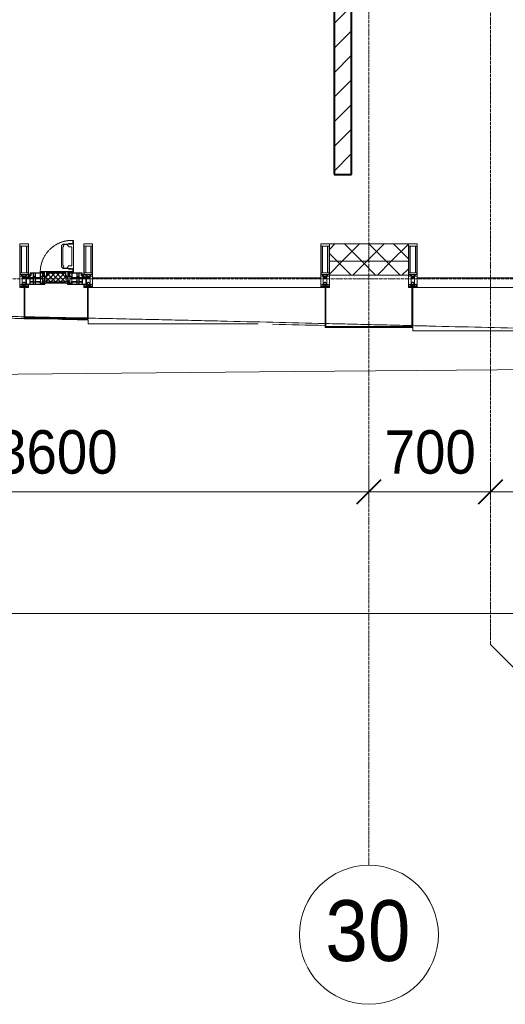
# Model space of a CAD drawing. Header units: millimetres. Extents: x 106966 to 201968, y 7718 to 228773.
# Tile 3 of 44: x 116740 to 119535, y 11226 to 16890. Entities that reach past the tile are written whole.
import ezdxf

# ---------------------------------------------------------------- set-up
doc = ezdxf.new("R2010")
doc.units = ezdxf.units.MM
for name, pattern in [('-D1-02х01', [3, 2, -1]), ('ADSK_Линия сетки', [25, 20, -2.5, 0, -2.5]), ('Линия сетки', [25, 20, -2.5, 0, -2.5])]:
    doc.linetypes.add(name, pattern=pattern)
for name, color, linetype, lineweight in [('Импосты витража', 7, 'Continuous', 18), ('Колонны', 7, 'Continuous', 18), ('Окна', 7, 'Continuous', 18), ('Оси', 7, 'Continuous', 9), ('Панели витража', 7, 'Continuous', 18), ('Размеры', 7, 'Continuous', 9), ('Размеры-100', 7, 'Continuous', 9), ('Стены разрез', 7, 'Continuous', 40), ('Стены штриховка', 7, 'Continuous', 40), ('Форма', 7, 'Continuous', 18), ('Формообразующий элемент-перекрытие', 7, 'Continuous', 18), ('Элементы узлов', 7, 'Continuous', 18)]:
    doc.layers.add(name, color=color, linetype=linetype, lineweight=lineweight)
doc.styles.add('Arial', font='arial.ttf', dxfattribs={"width": 0.9, "height": 250})
doc.styles.add('Arial_1', font='arial.ttf', dxfattribs={"width": 0.9, "height": 350})
doc.dimstyles.new('Основной_2_5_мм', dxfattribs={"dimscale": 304.8, "dimtxt": 255.06485, "dimasz": 0.463911, "dimexe": 0.492126, "dimexo": 0.492126, "dimgap": 0.098425, "dimtad": 1, "dimdec": 0, "dimdsep": 46, "dimtxsty": 'Arial', "dimblk1": 'OBLIQUE', "dimblk2": 'OBLIQUE', "dimsah": 1, "dimcen": 0.09, "dimdle": 0.492126, "dimazin": 2, "dimtfac": 1, "dimtdec": 4, "dimtix": 1, "dimtmove": 0, "dimatfit": 3, "dimfxl": 1, "dimtvp": 1, "dimtolj": 1, "dimtzin": 0, "dimlwd": 20, "dimlwe": 20, "dimarcsym": 2})
pattern_1 = [(45, (0, 0), (-70.71068, 70.71068), []), (135, (0, 0), (-70.71068, -70.71068), [])]

# ---------------------------------------------------------------- blocks, each defined once
blk = doc.blocks.new('135_SLK_K4_AR_rvt-1-МКСС_К4_L24_81_300_')
at = {"layer": 'Стены разрез', "lineweight": 9, "true_color": 0xaaaaaa}
h = blk.add_hatch(dxfattribs=at)
h.set_pattern_fill('FP_3', color=253, style=0, pattern_type=2)
h.set_pattern_definition([(45, (0, 0), (-70.71068, 70.71068), [])])
h.paths.add_polyline_path([(118550, 16000), (118650, 16000), (118650, 19750), (118550, 19750), (118550, 16976.7)])
at = {"layer": 'Стены разрез', "color": 253, "true_color": 0xaaaaaa}
for p, q in [((118650, 16000), (118650, 19750)), ((118550, 19050), (118550, 16000)), ((118550, 16000), (118650, 16000))]:
    blk.add_line(p, q, dxfattribs=at)
blk = doc.blocks.new('System Panel - A_PAN_Glass-7508020-МКСС_К4_L24_81_300_')
at = {"layer": 'Панели витража', "color": 253, "lineweight": 5, "true_color": 0xaaaaaa}
for p, q in [((656.25, 55), (-656.25, 55)), ((-656.25, 55), (-656.25, 0)), ((-656.25, 0), (656.25, 0)), ((656.25, 0), (656.25, 55))]:
    blk.add_line(p, q, dxfattribs=at)
blk = doc.blocks.new('Rectangular Mullion - 50Wx250H-2623690-МКСС_К4_L24_81_300_')
at = {"layer": 'Элементы узлов', "color": 253, "lineweight": 5, "true_color": 0xaaaaaa}
for p, q in [((-25, 65.2), (-25, 250)), ((-25, 250), (0, 250)), ((-23, 237.3), (0, 237.3)), ((-23, 237.3), (-23, 73.6)), ((-14.9, 84), (-14.9, 237.3)), ((25, 250), (0, 250)), ((23, 237.3), (0, 237.3)), ((14.9, 84), (14.9, 237.3)), ((23, 237.3), (23, 73.6)), ((25, 65.2), (25, 250)), ((-14, 65.2), (-25, 65.2)), ((0, 84), (-23, 84)), ((-0.5, 73.6), (-23, 73.6)), ((-14, 71.3), (-14, 65.2)), ((-10, 71.3), (-14, 71.3)), ((-10, 53), (-10, 71.3)), ((-7, 65.2), (-5.9, 67.3)), ((-7, 65.2), (-7, 54.7)), ((-4.1, 67.3), (-5.9, 67.3)), ((-4.1, 67.3), (-2.9, 65.1)), ((-2.9, 65.1), (-2.9, 54.6)), ((0, 84), (23, 84)), ((0.5, 73.6), (23, 73.6)), ((4.1, 67.3), (2.9, 65.1)), ((2.9, 65.1), (2.9, 54.6)), ((4.1, 67.3), (5.9, 67.3)), ((7, 65.2), (5.9, 67.3)), ((7, 65.2), (7, 54.7)), ((10, 71.3), (14, 71.3)), ((10, 53), (10, 71.3)), ((14, 71.3), (14, 65.2)), ((14, 65.2), (25, 65.2)), ((-23.8, 14.6), (-25, 14.2)), ((-25, 0), (-25, 14.2)), ((-22.3, 17), (-23.8, 17)), ((-23.8, 17), (-23.8, 14.6)), ((-22.5, 10.6), (-23.8, 14.6)), ((-22.5, 10.6), (-23.7, 9.9)), ((-23.7, 1.3), (-23.7, 9.9)), ((-23.7, 1.3), (-11.8, 1.3)), ((-23.2, 10.2), (-22.5, 8)), ((-22.5, 8), (-22.5, 4.5)), ((-21.3, 4.5), (-22.5, 4.5)), ((-22.3, 17), (-22.3, 16)), ((-22.3, 16), (-21.3, 16)), ((-19, 17.6), (-21.3, 16)), ((-21.3, 4.5), (-21.3, 6.5)), ((-21.3, 6.5), (-14.2, 6.5)), ((-18.4, 16.6), (-19, 17.6)), ((-7.4, 16.6), (-18.4, 16.6)), ((-14.2, 6.5), (-14.2, 4.5)), ((-13.2, 4.5), (-14.2, 4.5)), ((-13.2, 4.5), (-12.2, 7.2)), ((-12.7, 7.6), (-11.3, 11.4)), ((-12.7, 7.6), (-11.8, 6.9)), ((-12.2, 9), (-12.2, 14.8)), ((-12.2, 14.8), (0, 14.8)), ((-11.8, 1.3), (-11.8, 6.9)), ((-10.5, 11.2), (-11.3, 11.4)), ((-10.5, 1.5), (-10.5, 11.2)), ((-4.8, 1.5), (-10.5, 1.5)), ((-8.7, 53), (-10, 53)), ((-10, 53), (-10, 17)), ((-10, 17), (-7.5, 17)), ((-8.7, 53), (-7, 54.7)), ((-8.5, 23), (-1.5, 30)), ((-8.5, 18.5), (-8.5, 23)), ((-7.5, 18.5), (-8.5, 18.5)), ((-7.5, 17), (-7.5, 18.5)), ((-7.4, 18), (-7.4, 16.6)), ((-2.6, 18), (-7.4, 18)), ((0, 8), (-4.8, 8)), ((-4.8, 1.5), (-4.8, 8)), ((-1.3, 53), (-2.9, 54.6)), ((-2.6, 18), (-2.6, 16.8)), ((-2.6, 16.8), (0, 16.8)), ((-1.5, 30), (0, 30)), ((0, 53), (-1.3, 53)), ((0, 53), (1.3, 53)), ((1.5, 30), (0, 30)), ((2.6, 16.8), (0, 16.8)), ((0, 14.8), (0, 16.8)), ((0, 14.8), (0, 16.8)), ((12.2, 14.8), (0, 14.8)), ((0, 0), (0, 8)), ((0, 8), (4.8, 8)), ((0, 0), (0, 8)), ((1.3, 53), (2.9, 54.6)), ((8.5, 23), (1.5, 30)), ((2.6, 18), (2.6, 16.8)), ((2.6, 18), (7.4, 18)), ((4.8, 1.5), (4.8, 8)), ((4.8, 1.5), (10.5, 1.5)), ((8.7, 53), (7, 54.7)), ((7.4, 18), (7.4, 16.6)), ((7.4, 16.6), (18.4, 16.6)), ((7.5, 18.5), (8.5, 18.5)), ((7.5, 17), (7.5, 18.5)), ((10, 17), (7.5, 17)), ((8.5, 18.5), (8.5, 23)), ((8.7, 53), (10, 53)), ((10, 53), (10, 17)), ((10.5, 11.2), (11.3, 11.4)), ((10.5, 1.5), (10.5, 11.2)), ((12.7, 7.6), (11.3, 11.4)), ((12.7, 7.6), (11.8, 6.9)), ((11.8, 1.3), (11.8, 6.9)), ((23.7, 1.3), (11.8, 1.3)), ((12.2, 9), (12.2, 14.8)), ((13.2, 4.5), (12.2, 7.2)), ((13.2, 4.5), (14.2, 4.5)), ((21.3, 6.5), (14.2, 6.5)), ((14.2, 6.5), (14.2, 4.5)), ((18.4, 16.6), (19, 17.6)), ((19, 17.6), (21.3, 16)), ((22.3, 16), (21.3, 16)), ((21.3, 4.5), (21.3, 6.5)), ((21.3, 4.5), (22.5, 4.5)), ((22.3, 17), (22.3, 16)), ((22.3, 17), (23.8, 17)), ((22.5, 10.6), (23.8, 14.6)), ((22.5, 10.6), (23.7, 9.9)), ((23.2, 10.2), (22.5, 8)), ((22.5, 8), (22.5, 4.5)), ((23.7, 1.3), (23.7, 9.9)), ((23.8, 17), (23.8, 14.6)), ((23.8, 14.6), (25, 14.2)), ((25, 0), (25, 14.2)), ((-25, 0), (0, 0)), ((25, 0), (0, 0))]:
    blk.add_line(p, q, dxfattribs=at)
for centre, start, end in [((-0.5, 73.1), 360, 90), ((0.5, 73.1), 90, 180)]:
    blk.add_arc(centre, 0.5, start, end, dxfattribs=at)
blk = doc.blocks.new('Rectangular Mullion - R_StandardFrame_50Wx250H-V23-МКСС_К4_L24_81_300_')
at = {"layer": 'Импосты витража', "color": 253, "lineweight": 5, "true_color": 0xaaaaaa}
for p, q in [((-25, -250), (-25, 0)), ((-25, 0), (0, 0)), ((5, 0), (25, 0)), ((25, 0), (25, -250)), ((25, -250), (-25, -250))]:
    blk.add_line(p, q, dxfattribs=at)
blk = doc.blocks.new('Rectangular Mullion - R_StandardFrame_50Wx250H-7505731-МКСС_К4_L24_81_300_')
at = {"layer": 'Импосты витража', "color": 253, "lineweight": 5, "true_color": 0xaaaaaa}
for p, q in [((-25, -250), (-25, 0)), ((-25, 0), (-5, 0)), ((0, 0), (25, 0)), ((25, 0), (25, -250)), ((25, -250), (-25, -250))]:
    blk.add_line(p, q, dxfattribs=at)
blk = doc.blocks.new('A_PAN_Створка - 383мм-V30-МКСС_К4_L24_81_300_')
at = {"layer": 'Панели витража', "lineweight": 5}
h = blk.add_hatch(dxfattribs=at)
h.set_pattern_fill('FP_9', color=256, style=0, pattern_type=2)
h.set_pattern_definition([(45, (-116950, -15350), (-14.1421356, 14.1421356), []), (135, (-116950, -15350), (-14.1421356, -14.1421356), [])])
h.paths.add_polyline_path([(-54.5, 31.8), (54.5, 31.8), (54.9, 34.1), (57.2, 36.4), (57.2, 60.8), (54.6, 63.4), (53.6, 82.7), (-54.6, 81.8), (-54.6, 63.4), (-57.2, 60.8), (-57.2, 36.4), (-54.9, 34.1)])
at = {"layer": 'Окна', "lineweight": 5}
for p, q in [((39.7, 249), (31.1, 240.4)), ((31.1, 117.6), (31.1, 240.4)), ((41.4, 234.2), (39.1, 233.8)), ((39.1, 179), (39.1, 233.8)), ((70.1, 249), (39.7, 249)), ((41.4, 234.2), (43.5, 236.3)), ((45, 244.7), (42.3, 239.8)), ((42.3, 239.8), (43.5, 236.3)), ((45.9, 246.8), (45, 244.7)), ((63.3, 246.8), (45.9, 246.8)), ((64.1, 245), (63.3, 246.8)), ((64.1, 245), (66.7, 241)), ((66.7, 241), (68.6, 239.7)), ((68.6, 239.7), (68.6, 236.4)), ((68.6, 236.4), (71.1, 233.9)), ((70.1, 252.9), (70.1, 249)), ((95.1, 252.9), (70.1, 252.9)), ((71.1, 233.9), (89.5, 233.9)), ((74.1, 248.4), (74.1, 252.9)), ((89.1, 248.4), (74.1, 248.4)), ((89.1, 252.9), (89.1, 248.4)), ((89.5, 233.9), (90.6, 232.8)), ((90.6, 125.2), (90.6, 232.8)), ((93.1, 248.4), (93.1, 252.9)), ((97.9, 248.4), (93.1, 248.4)), ((95.1, 270.5), (95.1, 252.9)), ((99.6, 270.5), (95.1, 270.5)), ((97.9, 262.4), (95.1, 262.4)), ((97.9, 262.4), (97.9, 248.4)), ((99.6, 270.5), (99.6, 87.5)), ((39.1, 179), (39.1, 124.2)), ((39.7, 109), (31.1, 117.6)), ((41.4, 123.8), (39.1, 124.2)), ((41.4, 123.8), (43.5, 121.7)), ((42.3, 118.2), (43.5, 121.7)), ((45, 113.3), (42.3, 118.2)), ((45.9, 111.2), (45, 113.3)), ((64.1, 113), (66.7, 117)), ((66.7, 117), (68.6, 118.3)), ((68.6, 121.6), (71.1, 124.1)), ((68.6, 118.3), (68.6, 121.6)), ((71.1, 124.1), (89.5, 124.1)), ((89.5, 124.1), (90.6, 125.2)), ((-171, 57), (-156, 57)), ((-171, 17), (-171, 57)), ((-153, 73.5), (-150, 73.5)), ((-153, 60), (-153, 73.5)), ((-150, 84), (-78, 84)), ((-150, 73.5), (-150, 84)), ((-91.5, 92), (91.5, 92)), ((-91.5, 87.5), (-91.5, 92)), ((-73.9, 87.5), (-91.5, 87.5)), ((-78, 84), (-78, 23.5)), ((-73.9, 62.5), (-73.9, 87.5)), ((-70, 62.5), (-73.9, 62.5)), ((-70, 32.1), (-70, 62.5)), ((70.1, 109), (39.7, 109)), ((63.3, 111.2), (45.9, 111.2)), ((64.1, 113), (63.3, 111.2)), ((70, 62.5), (70, 32.1)), ((73.9, 62.5), (70, 62.5)), ((70.1, 105.1), (70.1, 109)), ((95.1, 105.1), (70.1, 105.1)), ((73.9, 87.5), (73.9, 62.5)), ((91.5, 87.5), (73.9, 87.5)), ((74.1, 109.6), (74.1, 105.1)), ((89.1, 109.6), (74.1, 109.6)), ((78, 84), (150, 84)), ((78, 23.5), (78, 84)), ((89.1, 105.1), (89.1, 109.6)), ((91.5, 92), (91.5, 87.5)), ((93.1, 109.6), (93.1, 105.1)), ((97.9, 109.6), (93.1, 109.6)), ((95.1, 87.5), (95.1, 105.1)), ((97.9, 95.6), (95.1, 95.6)), ((99.6, 87.5), (95.1, 87.5)), ((97.9, 95.6), (97.9, 109.6)), ((150, 84), (150, 73.5)), ((150, 73.5), (153, 73.5)), ((153, 73.5), (153, 60)), ((156, 57), (171, 57)), ((171, 57), (171, 17)), ((-67.9, 17), (-171, 17)), ((-78, 23.5), (-67.9, 23.5)), ((-61.4, 23.5), (-70, 32.1)), ((-67.9, 23.5), (-64.6, 26.8)), ((-67.9, 17), (-67.9, 23.5)), ((-61.4, 23.5), (-67.9, 17)), ((-64.6, 26.8), (-61.4, 23.5)), ((61.4, 23.5), (-61.4, 23.5)), ((70, 32.1), (61.4, 23.5)), ((61.4, 23.5), (64.6, 26.8)), ((67.9, 17), (61.4, 23.5)), ((64.6, 26.8), (67.9, 23.5)), ((67.9, 23.5), (67.9, 17)), ((67.9, 23.5), (78, 23.5)), ((171, 17), (67.9, 17))]:
    blk.add_line(p, q, dxfattribs=at)
at = {"layer": 'Окна', "color": 253, "lineweight": 5, "true_color": 0xaaaaaa}
for p, q in [((-152, 20), (-152, 73.5)), ((-150.5, 69.5), (-150.5, 73.5)), ((-145, 69.5), (-150.5, 69.5)), ((-150.5, 33.6), (-150.5, 68)), ((-150.5, 68), (-143.5, 68)), ((-148.5, 82.5), (-132.4, 82.5)), ((-148.5, 81), (-148.5, 82.5)), ((-143.5, 81), (-148.5, 81)), ((-145, 69.5), (-145, 79.5)), ((-143.5, 68), (-143.5, 81)), ((-132.4, 56.6), (-132.4, 82.5)), ((-131, 82.5), (-120.8, 82.5)), ((-131, 82.5), (-131, 64.6)), ((-131, 64.6), (-120.8, 64.6)), ((-131, 56.5), (-131, 62.6)), ((-120.8, 62.6), (-131, 62.6)), ((-120.8, 82.5), (-120.8, 64.6)), ((-120.8, 56.5), (-120.8, 62.6)), ((-119.3, 82.5), (-92.5, 82.5)), ((-119.3, 56.6), (-119.3, 82.5)), ((-92.5, 56.6), (-92.5, 82.5)), ((-90.8, 82.5), (-79.5, 82.5)), ((-90.8, 64.6), (-90.8, 82.5)), ((-80.1, 64.6), (-90.8, 64.6)), ((-90.8, 62.7), (-90.8, 56.6)), ((-80.4, 62.7), (-90.8, 62.7)), ((-85, 84), (-85, 87.5)), ((-85, 87.5), (-78, 87.5)), ((-78, 84), (-85, 84)), ((-80.4, 61.1), (-80.4, 62.7)), ((-78, 61.1), (-80.4, 61.1)), ((-80.1, 66.1), (-80.1, 64.6)), ((-78, 66.1), (-80.1, 66.1)), ((-79.5, 82.5), (-79.5, 80.6)), ((-79.5, 80.6), (-78, 80.6)), ((-78, 87.5), (-78, 84)), ((-78, 66.1), (-78, 61.1)), ((78, 87.5), (78, 84)), ((85, 87.5), (78, 87.5)), ((78, 84), (85, 84)), ((79.5, 80.6), (78, 80.6)), ((78, 66.1), (78, 61.1)), ((78, 66.1), (80.1, 66.1)), ((78, 61.1), (80.4, 61.1)), ((90.8, 82.5), (79.5, 82.5)), ((79.5, 82.5), (79.5, 80.6)), ((80.1, 66.1), (80.1, 64.6)), ((80.1, 64.6), (90.8, 64.6)), ((80.4, 62.7), (90.8, 62.7)), ((80.4, 61.1), (80.4, 62.7)), ((85, 84), (85, 87.5)), ((90.8, 64.6), (90.8, 82.5)), ((90.8, 62.7), (90.8, 56.6)), ((119.3, 82.5), (92.5, 82.5)), ((92.5, 56.6), (92.5, 82.5)), ((119.3, 56.6), (119.3, 82.5)), ((120.8, 82.5), (120.8, 64.6)), ((131, 82.5), (120.8, 82.5)), ((131, 64.6), (120.8, 64.6)), ((120.8, 56.5), (120.8, 62.6)), ((120.8, 62.6), (131, 62.6)), ((131, 82.5), (131, 64.6)), ((131, 56.5), (131, 62.6)), ((132.4, 56.6), (132.4, 82.5)), ((148.5, 82.5), (132.4, 82.5)), ((143.5, 81), (148.5, 81)), ((143.5, 68), (143.5, 81)), ((150.5, 68), (143.5, 68)), ((145, 69.5), (145, 79.5)), ((145, 69.5), (150.5, 69.5)), ((148.5, 81), (148.5, 82.5)), ((150.5, 69.5), (150.5, 73.5)), ((150.5, 33.6), (150.5, 68)), ((152, 20), (152, 73.5)), ((-171, 55.5), (-152, 55.5)), ((-171, 18.5), (-153.5, 18.5)), ((-153.5, 18.5), (-152, 20)), ((-150.5, 56.6), (-132.4, 56.6)), ((-136.4, 52.4), (-150.5, 52.4)), ((-136.3, 33.6), (-150.5, 33.6)), ((-150.5, 29.4), (-132.4, 29.4)), ((-150.5, 17), (-150.5, 29.4)), ((-132.4, 18.6), (-150.5, 18.6)), ((-137.2, 54.8), (-135.8, 50.8)), ((-132.5, 54.8), (-137.2, 54.8)), ((-137.2, 31), (-135.8, 35)), ((-132.5, 31), (-137.2, 31)), ((-132.1, 49), (-135.8, 50.8)), ((-132.1, 36.8), (-135.8, 35)), ((-132.5, 53.8), (-133.4, 52)), ((-133.4, 52), (-130.1, 50.4)), ((-133.4, 33.7), (-130.1, 35.3)), ((-132.5, 31.9), (-133.4, 33.7)), ((-132.5, 53.8), (-132.5, 54.8)), ((-132.5, 31.9), (-132.5, 31)), ((-132.4, 29.4), (-132.4, 18.6)), ((-132.1, 49), (-132.1, 36.8)), ((-131, 56.5), (-120.8, 56.5)), ((-131, 55.1), (-131, 52.7)), ((-120.8, 55.1), (-131, 55.1)), ((-129.4, 51.1), (-131, 52.7)), ((-129.4, 34.6), (-131, 33)), ((-131, 30.9), (-131, 33)), ((-120.8, 30.9), (-131, 30.9)), ((-131, 29.5), (-120.8, 29.5)), ((-131, 18.2), (-131, 29.5)), ((-120.8, 18.2), (-131, 18.2)), ((-130.1, 50.4), (-129.4, 51.1)), ((-130.1, 35.3), (-130.1, 50.4)), ((-130.1, 35.3), (-129.4, 34.6)), ((-122.4, 51.1), (-120.8, 52.7)), ((-121.7, 50.4), (-122.4, 51.1)), ((-121.7, 35.3), (-122.4, 34.6)), ((-122.4, 34.6), (-120.8, 33)), ((-118.4, 52), (-121.7, 50.4)), ((-121.7, 35.3), (-121.7, 50.4)), ((-118.4, 33.7), (-121.7, 35.3)), ((-120.8, 55.1), (-120.8, 52.7)), ((-120.8, 30.9), (-120.8, 33)), ((-120.8, 18.2), (-120.8, 29.5)), ((-119.7, 49), (-115.9, 50.8)), ((-119.7, 49), (-119.7, 36.8)), ((-119.7, 36.8), (-115.9, 35)), ((-92.5, 56.6), (-119.3, 56.6)), ((-119.3, 54.8), (-114.6, 54.8)), ((-119.3, 53.8), (-119.3, 54.8)), ((-119.3, 53.8), (-118.4, 52)), ((-119.3, 31.9), (-118.4, 33.7)), ((-119.3, 31.9), (-119.3, 31)), ((-119.3, 31), (-114.6, 31)), ((-92.5, 29.4), (-119.3, 29.4)), ((-119.3, 29.4), (-119.3, 18.6)), ((-119.3, 18.6), (-92.5, 18.6)), ((-114.6, 54.8), (-115.9, 50.8)), ((-114.6, 31), (-115.9, 35)), ((-94.1, 33.5), (-115.4, 33.5)), ((-94.1, 52.5), (-115.3, 52.5)), ((-89.9, 50.9), (-94.1, 52.5)), ((-89.9, 35.1), (-94.1, 33.5)), ((-92.5, 18.6), (-92.5, 29.4)), ((-90.8, 56.6), (-85.9, 56.6)), ((-90.8, 18.5), (-90.8, 29.4)), ((-90.8, 29.4), (-85.9, 29.4)), ((-87.3, 18.5), (-90.8, 18.5)), ((-89.9, 52.2), (-88.6, 53.5)), ((-89.9, 52.2), (-89.9, 50.9)), ((-89.9, 35.1), (-89.9, 50.9)), ((-89.9, 32.5), (-89.9, 35.1)), ((-85.9, 32.5), (-89.9, 32.5)), ((-85.9, 53.5), (-88.6, 53.5)), ((-87.3, 21.9), (-85.9, 21.9)), ((-87.3, 20.4), (-87.3, 21.9)), ((-87.3, 20.4), (-87.3, 18.5)), ((-84.8, 20.4), (-87.3, 20.4)), ((-85.9, 56.6), (-85.9, 53.5)), ((-85.9, 53.5), (-78, 45.6)), ((-85.9, 29.4), (-85.9, 32.5)), ((-85.9, 21.9), (-85.9, 29.4)), ((-85.9, 18.2), (-85.9, 20.4)), ((-75.9, 18.2), (-85.9, 18.2)), ((-83.4, 20.4), (-84.8, 20.4)), ((-70, 33.8), (-83.4, 20.4)), ((-78, 45.6), (-78, 36.8)), ((-78, 36.8), (-70, 36.8)), ((-75.9, 23.5), (-73, 23.5)), ((-75.9, 21.5), (-75.9, 23.5)), ((-75.9, 21.5), (-75.9, 18.2)), ((-74.9, 21.5), (-75.9, 21.5)), ((-74.9, 17.9), (-74.9, 21.5)), ((-68.9, 17.9), (-74.9, 17.9)), ((-67.2, 29.3), (-73, 23.5)), ((-70, 36.8), (-70, 33.8)), ((-68.9, 21.5), (-68.9, 17.9)), ((-67.9, 21.5), (-68.9, 21.5)), ((-67.9, 23.5), (-64.6, 26.8)), ((-67.9, 21.5), (-67.9, 23.5)), ((-64.6, 26.8), (-67.2, 29.3)), ((64.6, 26.8), (67.2, 29.3)), ((67.9, 23.5), (64.6, 26.8)), ((67.2, 29.3), (73, 23.5)), ((67.9, 21.5), (67.9, 23.5)), ((67.9, 21.5), (68.9, 21.5)), ((68.9, 21.5), (68.9, 17.9)), ((68.9, 17.9), (74.9, 17.9)), ((70, 36.8), (70, 33.8)), ((78, 36.8), (70, 36.8)), ((70, 33.8), (83.4, 20.4)), ((75.9, 23.5), (73, 23.5)), ((74.9, 21.5), (75.9, 21.5)), ((74.9, 17.9), (74.9, 21.5)), ((75.9, 21.5), (75.9, 23.5)), ((75.9, 21.5), (75.9, 18.2)), ((75.9, 18.2), (85.9, 18.2)), ((85.9, 53.5), (78, 45.6)), ((78, 45.6), (78, 36.8)), ((83.4, 20.4), (84.8, 20.4)), ((84.8, 20.4), (87.3, 20.4)), ((85.9, 56.6), (85.9, 53.5)), ((90.8, 56.6), (85.9, 56.6)), ((85.9, 53.5), (88.6, 53.5)), ((85.9, 32.5), (89.9, 32.5)), ((85.9, 29.4), (85.9, 32.5)), ((85.9, 21.9), (85.9, 29.4)), ((90.8, 29.4), (85.9, 29.4)), ((87.3, 21.9), (85.9, 21.9)), ((85.9, 18.2), (85.9, 20.4)), ((87.3, 20.4), (87.3, 21.9)), ((87.3, 20.4), (87.3, 18.5)), ((87.3, 18.5), (90.8, 18.5)), ((89.9, 52.2), (88.6, 53.5)), ((89.9, 50.9), (94.1, 52.5)), ((89.9, 52.2), (89.9, 50.9)), ((89.9, 35.1), (89.9, 50.9)), ((89.9, 35.1), (94.1, 33.5)), ((89.9, 32.5), (89.9, 35.1)), ((90.8, 18.5), (90.8, 29.4)), ((92.5, 56.6), (119.3, 56.6)), ((92.5, 18.6), (92.5, 29.4)), ((92.5, 29.4), (119.3, 29.4)), ((119.3, 18.6), (92.5, 18.6)), ((94.1, 52.5), (115.3, 52.5)), ((94.1, 33.5), (115.4, 33.5)), ((114.6, 54.8), (115.9, 50.8)), ((119.3, 54.8), (114.6, 54.8)), ((114.6, 31), (115.9, 35)), ((119.3, 31), (114.6, 31)), ((119.7, 49), (115.9, 50.8)), ((119.7, 36.8), (115.9, 35)), ((119.3, 53.8), (118.4, 52)), ((118.4, 52), (121.7, 50.4)), ((118.4, 33.7), (121.7, 35.3)), ((119.3, 31.9), (118.4, 33.7)), ((119.3, 53.8), (119.3, 54.8)), ((119.3, 31.9), (119.3, 31)), ((119.3, 29.4), (119.3, 18.6)), ((119.7, 49), (119.7, 36.8)), ((131, 56.5), (120.8, 56.5)), ((120.8, 55.1), (120.8, 52.7)), ((120.8, 55.1), (131, 55.1)), ((122.4, 51.1), (120.8, 52.7)), ((122.4, 34.6), (120.8, 33)), ((120.8, 30.9), (120.8, 33)), ((120.8, 30.9), (131, 30.9)), ((120.8, 18.2), (120.8, 29.5)), ((131, 29.5), (120.8, 29.5)), ((120.8, 18.2), (131, 18.2)), ((121.7, 50.4), (122.4, 51.1)), ((121.7, 35.3), (121.7, 50.4)), ((121.7, 35.3), (122.4, 34.6)), ((129.4, 51.1), (131, 52.7)), ((130.1, 50.4), (129.4, 51.1)), ((130.1, 35.3), (129.4, 34.6)), ((129.4, 34.6), (131, 33)), ((133.4, 52), (130.1, 50.4)), ((130.1, 35.3), (130.1, 50.4)), ((133.4, 33.7), (130.1, 35.3)), ((131, 55.1), (131, 52.7)), ((131, 30.9), (131, 33)), ((131, 18.2), (131, 29.5)), ((132.1, 49), (135.8, 50.8)), ((132.1, 49), (132.1, 36.8)), ((132.1, 36.8), (135.8, 35)), ((150.5, 56.6), (132.4, 56.6)), ((150.5, 29.4), (132.4, 29.4)), ((132.4, 29.4), (132.4, 18.6)), ((132.4, 18.6), (150.5, 18.6)), ((132.5, 54.8), (137.2, 54.8)), ((132.5, 53.8), (132.5, 54.8)), ((132.5, 53.8), (133.4, 52)), ((132.5, 31.9), (133.4, 33.7)), ((132.5, 31.9), (132.5, 31)), ((132.5, 31), (137.2, 31)), ((137.2, 54.8), (135.8, 50.8)), ((137.2, 31), (135.8, 35)), ((136.3, 33.6), (150.5, 33.6)), ((136.4, 52.4), (150.5, 52.4)), ((150.5, 17), (150.5, 29.4)), ((171, 55.5), (152, 55.5)), ((153.5, 18.5), (152, 20)), ((171, 18.5), (153.5, 18.5))]:
    blk.add_line(p, q, dxfattribs=at)
at = {"layer": 'Окна', "linetype": '-D1-02х01', "lineweight": 5}
blk.add_arc((91.4, 87.5), 183, 88.8555, 178.5909, dxfattribs=at)
at = {"layer": 'Окна', "lineweight": 5}
for centre, start, end in [((-156, 60), 270, 360), ((156, 60), 180, 270)]:
    blk.add_arc(centre, 3, start, end, dxfattribs=at)
at = {"layer": 'Элементы узлов', "color": 253, "lineweight": 5, "true_color": 0xaaaaaa}
for p, q in [((-91.5, 92), (-91.5, 87.5)), ((-91.5, 92), (91.5, 92)), ((-91.5, 87.5), (-73.9, 87.5)), ((-83.4, 90.3), (-69.4, 90.3)), ((-83.4, 90.3), (-83.4, 87.5)), ((-73.9, 87.5), (-73.9, 62.5)), ((-69.4, 85.5), (-73.9, 85.5)), ((-73.9, 81.5), (-69.4, 81.5)), ((-69.4, 66.5), (-73.9, 66.5)), ((-73.9, 62.5), (-70, 62.5)), ((-70, 62.5), (-70, 32.1)), ((-69.4, 90.3), (-69.4, 85.5)), ((-69.4, 81.5), (-69.4, 66.5)), ((-67.9, 89.3), (-66.9, 90.3)), ((-67.9, 62.5), (-67.9, 89.3)), ((-61.7, 62.5), (-67.9, 62.5)), ((-66.9, 90.3), (-57.4, 90.3)), ((-66, 56.5), (-62, 59.1)), ((-62, 59.1), (-60.7, 61)), ((-60.1, 67.7), (-61.7, 64.9)), ((-61.7, 64.9), (-61.7, 62.5)), ((-60.7, 61), (-57.4, 61)), ((-56.4, 67.7), (-60.1, 67.7)), ((-57.4, 90.3), (-56.4, 89.4)), ((-57.4, 61), (-54.9, 63.5)), ((-54.6, 63.4), (-57.2, 60.8)), ((-57.2, 60.8), (-57.2, 36.4)), ((-56.4, 89.4), (-56.4, 67.7)), ((-53.9, 90.3), (-54.9, 89.3)), ((-54.9, 89.3), (-54.9, 85.6)), ((-54.9, 85.6), (-53.9, 84.6)), ((-54.9, 81.9), (-53.8, 83)), ((-54.9, 63.5), (-54.9, 81.9)), ((-53.6, 82.7), (-54.6, 81.8)), ((-54.6, 81.8), (-54.6, 63.4)), ((53.9, 90.3), (-53.9, 90.3)), ((-53.9, 84.6), (53.9, 84.6)), ((53.8, 83), (-53.8, 83)), ((53.6, 82.7), (-53.6, 82.7)), ((54.6, 81.8), (53.6, 82.7)), ((54.9, 81.9), (53.8, 83)), ((53.9, 90.3), (54.9, 89.3)), ((54.9, 85.6), (53.9, 84.6)), ((54.6, 63.4), (54.6, 81.8)), ((57.2, 60.8), (54.6, 63.4)), ((54.9, 89.3), (54.9, 85.6)), ((54.9, 63.5), (54.9, 81.9)), ((57.4, 61), (54.9, 63.5)), ((57.4, 90.3), (56.4, 89.4)), ((56.4, 89.4), (56.4, 67.7)), ((56.4, 67.7), (60.1, 67.7)), ((57.2, 36.4), (57.2, 60.8)), ((66.9, 90.3), (57.4, 90.3)), ((60.7, 61), (57.4, 61)), ((60.1, 67.7), (61.7, 64.9)), ((62, 59.1), (60.7, 61)), ((61.7, 64.9), (61.7, 62.5)), ((61.7, 62.5), (67.9, 62.5)), ((66, 56.5), (62, 59.1)), ((67.9, 89.3), (66.9, 90.3)), ((67.9, 62.5), (67.9, 89.3)), ((69.4, 90.3), (69.4, 85.5)), ((83.4, 90.3), (69.4, 90.3)), ((69.4, 85.5), (73.9, 85.5)), ((69.4, 81.5), (69.4, 66.5)), ((73.9, 81.5), (69.4, 81.5)), ((69.4, 66.5), (73.9, 66.5)), ((70, 62.5), (70, 32.1)), ((73.9, 62.5), (70, 62.5)), ((91.5, 87.5), (73.9, 87.5)), ((73.9, 87.5), (73.9, 62.5)), ((83.4, 90.3), (83.4, 87.5)), ((91.5, 92), (91.5, 87.5)), ((-70, 32.1), (-61.4, 23.5)), ((-66, 56.5), (-67.8, 55.7)), ((-67.8, 55.7), (-67.8, 38.3)), ((-67.8, 38.3), (-65.7, 37.4)), ((-65.7, 37.4), (-60.8, 34.7)), ((61.4, 23.5), (-61.4, 23.5)), ((-60.8, 34.7), (-57.3, 35.9)), ((-55.2, 33.8), (-57.3, 35.9)), ((-57.2, 36.4), (-54.9, 34.1)), ((-55.2, 33.8), (-54.8, 31.5)), ((-54.9, 34.1), (-54.5, 31.8)), ((-53.9, 30.5), (-54.9, 29.5)), ((-54.9, 29.5), (-54.9, 25.8)), ((-54.9, 25.8), (-53.9, 24.8)), ((0, 31.5), (-54.8, 31.5)), ((-54.5, 31.8), (54.5, 31.8)), ((53.9, 30.5), (-53.9, 30.5)), ((-53.9, 24.8), (53.9, 24.8)), ((0, 31.5), (54.8, 31.5)), ((53.9, 30.5), (54.9, 29.5)), ((54.9, 25.8), (53.9, 24.8)), ((54.5, 31.8), (54.9, 34.1)), ((55.2, 33.8), (54.8, 31.5)), ((54.9, 34.1), (57.2, 36.4)), ((54.9, 29.5), (54.9, 25.8)), ((55.2, 33.8), (57.3, 35.9)), ((60.8, 34.7), (57.3, 35.9)), ((65.7, 37.4), (60.8, 34.7)), ((70, 32.1), (61.4, 23.5)), ((67.8, 38.3), (65.7, 37.4)), ((66, 56.5), (67.8, 55.7)), ((67.8, 55.7), (67.8, 38.3))]:
    blk.add_line(p, q, dxfattribs=at)
blk = doc.blocks.new('Rectangular Mullion - R_StandardFrame_50Wx250H-V24-МКСС_К4_L24_81_300_')
at = {"layer": 'Импосты витража', "color": 253, "lineweight": 5, "true_color": 0xaaaaaa}
for p, q in [((-25, -250), (-25, 0)), ((-25, 0), (0, 0)), ((5, 0), (25, 0)), ((25, 0), (25, -17)), ((25, -57), (25, -250)), ((25, -250), (-25, -250))]:
    blk.add_line(p, q, dxfattribs=at)
blk = doc.blocks.new('Rectangular Mullion - R_StandardFrame_50Wx250H-V25-МКСС_К4_L24_81_300_')
at = {"layer": 'Импосты витража', "color": 253, "lineweight": 5, "true_color": 0xaaaaaa}
for p, q in [((-25, -17), (-25, 0)), ((-25, 0), (-5, 0)), ((0, 0), (25, 0)), ((25, 0), (25, -250)), ((-25, -250), (-25, -57)), ((25, -250), (-25, -250))]:
    blk.add_line(p, q, dxfattribs=at)
blk = doc.blocks.new('A_SLK_PAN_Type1 - Прямой тип панели-6537861-МКСС_К4_L24_81_300_')
at = {"layer": 'Колонны', "lineweight": 5}
for p, q in [((-252.5, 230), (252.5, 230)), ((-252.5, 0), (-252.5, 230)), ((252.5, 230), (252.5, 0)), ((-247.5, 225), (-247.5, 0)), ((247.5, 225), (-247.5, 225)), ((247.5, 0), (247.5, 225)), ((-247.5, 0), (-252.5, 0)), ((252.5, 0), (247.5, 0))]:
    blk.add_line(p, q, dxfattribs=at)
blk = doc.blocks.new('A_SLK_PAN_Type1 - Прямой тип панели Ф-1_1-7503622-МКСС_К4_L24_81_300_')
at = {"layer": 'Колонны', "lineweight": 5}
for p, q in [((-185, 180), (185, 180)), ((-185, 0), (-185, 180)), ((-180, 175), (-180, 0)), ((180, 175), (-180, 175)), ((180, 0), (180, 175)), ((185, 180), (185, 0)), ((-180, 0), (-185, 0)), ((185, 0), (180, 0))]:
    blk.add_line(p, q, dxfattribs=at)
blk = doc.blocks.new('A_OGR_PAN_Отлив - A_OGR_PAN_Отлив-6122260-МКСС_К4_L24_81_300_')
at = {"layer": 'Колонны', "color": 253, "lineweight": 5, "true_color": 0xaaaaaa}
for q in [(-681.2, -231.5), (67.1, -250)]:
    blk.add_line((-681.2, -250), q, dxfattribs=at)
blk = doc.blocks.new('A_OGR_PAN_Отлив - A_OGR_PAN_Отлив-6121479-МКСС_К4_L24_81_300_')
at = {"layer": 'Колонны', "color": 253, "lineweight": 5, "true_color": 0xaaaaaa}
for q in [(-681.2, -187.3), (297.1, -210)]:
    blk.add_line((-681.2, -210), q, dxfattribs=at)
blk = doc.blocks.new('135_SLK_K4_AR_FCD_rvt-1-МКСС_К4_L24_81_300_')
at = {"layer": 'Стены разрез', "lineweight": 5, "true_color": 0xaaaaaa}
h = blk.add_hatch(dxfattribs=at)
h.set_pattern_fill('FP_4', color=253, style=0, pattern_type=2)
h.set_pattern_definition(pattern_1)
h.paths.add_polyline_path([(118522.5, 15500), (118977.5, 15500), (118977.5, 15600), (118522.5, 15600)])
h = blk.add_hatch(dxfattribs=at)
h.set_pattern_fill('FP_4', color=253, style=0, pattern_type=2)
h.set_pattern_definition(pattern_1)
h.paths.add_polyline_path([(118522.5, 15420), (118977.5, 15420), (118977.5, 15500), (118522.5, 15500)])
at = {"layer": 'Стены разрез', "color": 253, "lineweight": 9, "true_color": 0xaaaaaa}
for p, q in [((118977.5, 15600), (118522.5, 15600)), ((118522.5, 15600), (118522.5, 15420)), ((118977.5, 15420), (118977.5, 15600)), ((118522.5, 15420), (118977.5, 15420))]:
    blk.add_line(p, q, dxfattribs=at)
at = {"layer": 'Стены штриховка', "color": 253, "lineweight": 9, "true_color": 0xaaaaaa}
blk.add_line((118977.5, 15500), (118522.5, 15500), dxfattribs=at)
at = {"layer": 'Форма', "color": 253, "lineweight": 5, "true_color": 0xaaaaaa, "flags": 128}
blk.add_lwpolyline([(114341.6, 14827.2), (118320, 14866.3), (121358.5, 14890.7), (123765.7, 14904.4), (125726.1, 14909.6), (127355.1, 14908.1), (128728.7, 14900.7), (129297.5, 14894.7)], dxfattribs=at)
at = {"layer": 'Форма', "color": 253, "lineweight": 9, "true_color": 0xaaaaaa}
for points, knots in [([(115402.8, 15206.1), (115434.3, 15205.6), (115515.8, 15204.3), (115647.3, 15202.1), (115847.1, 15198.6), (116046.9, 15195), (116246.9, 15191.2), (116397.1, 15188.3), (116547.4, 15185.4), (116670, 15182.9), (116742.6, 15181.4), (116765.2, 15180.9)], [-0.89143535, -0.89143535, -0.89143535, -0.89143535, -0.8875, -0.88125, -0.875, -0.8625, -0.85625, -0.85, -0.84375, -0.8375, -0.83467336, -0.83467336, -0.83467336, -0.83467336]), ([(116770.1, 15180.8), (116845.8, 15179.3), (116932.4, 15177.5), (117019, 15175.7), (117029.8, 15175.4)], [-0.83447156, -0.83447156, -0.83447156, -0.83447156, -0.825, -0.82364225, -0.82364225, -0.82364225, -0.82364225]), ([(117135, 15173.2), (117189, 15172), (117293, 15169.8), (117447.1, 15166.4), (117597.2, 15163.1), (117747.4, 15159.7), (117947.5, 15155.1), (118197.3, 15149.3), (118397.2, 15144.6), (118497.2, 15142.2)], [-0.81925833, -0.81925833, -0.81925833, -0.81925833, -0.8125, -0.80625, -0.8, -0.79375, -0.7875, -0.775, -0.7625, -0.7625, -0.7625, -0.7625]), ([(118502.4, 15142.1), (118550.7, 15140.9), (118648.9, 15138.6), (118797.3, 15135), (118914.2, 15132.2), (118981, 15130.5), (118997.7, 15130.1)], [-0.76228288, -0.76228288, -0.76228288, -0.76228288, -0.75625, -0.75, -0.74375, -0.7416539, -0.7416539, -0.7416539, -0.7416539]), ([(119002.6, 15130), (119034.2, 15129.2), (119165.9, 15126), (119397.4, 15120.3), (119647.2, 15114.1), (119847.2, 15109.1), (119997.3, 15105.3), (120147.4, 15101.5), (120270, 15098.4), (120342.5, 15096.6), (120365.1, 15096)], [-0.74145023, -0.74145023, -0.74145023, -0.74145023, -0.7375, -0.725, -0.7125, -0.70625, -0.7, -0.69375, -0.6875, -0.68468013, -0.68468013, -0.68468013, -0.68468013])]:
    blk.add_open_spline(points, degree=3, knots=knots, dxfattribs=at)
at = {"layer": 'Формообразующий элемент-перекрытие', "color": 253, "lineweight": 5, "true_color": 0xaaaaaa}
blk.add_open_spline([(116765, 15170.7), (116730.8, 15171.4), (116576.6, 15174.7), (116422.4, 15178), (116302.4, 15180.4)], degree=3, knots=[0.81724089, 0.81724089, 0.81724089, 0.81724089, 0.82142857, 0.8361107, 0.8361107, 0.8361107, 0.8361107], dxfattribs=at)
for points in [[(116862.7, 15168.6), (116837.9, 15169.1), (116813, 15169.6), (116788.2, 15170.2)], [(117135, 15162.6), (117077.4, 15163.9), (117019.8, 15165.1), (116962.1, 15166.4)], [(118497.5, 15130.8), (118396.6, 15133.3), (118295.8, 15135.7), (118194.9, 15138.1)], [(119002.5, 15118.5), (118980.6, 15119), (118958.7, 15119.6), (118936.8, 15120.1)]]:
    blk.add_open_spline(points, degree=3, dxfattribs=at)
at = {"layer": 'Импосты витража', "color": 253, "lineweight": 5, "true_color": 0xaaaaaa}
for p in [(116765, 15350), (117135, 15350), (118497.5, 15350), (119002.5, 15350)]:
    blk.add_blockref('Rectangular Mullion - 50Wx250H-2623690-МКСС_К4_L24_81_300_', p, dxfattribs=at)
at = {"layer": 'Импосты витража', "color": 253, "lineweight": 5, "true_color": 0xaaaaaa, "extrusion": (0, 0, -1), "rotation": 180}
for name, p in [('Rectangular Mullion - R_StandardFrame_50Wx250H-V24-МКСС_К4_L24_81_300_', (-116765, 15350)), ('Rectangular Mullion - R_StandardFrame_50Wx250H-V25-МКСС_К4_L24_81_300_', (-117135, 15350)), ('Rectangular Mullion - R_StandardFrame_50Wx250H-V23-МКСС_К4_L24_81_300_', (-118497.5, 15350)), ('Rectangular Mullion - R_StandardFrame_50Wx250H-7505731-МКСС_К4_L24_81_300_', (-119002.5, 15350))]:
    blk.add_blockref(name, p, dxfattribs=at)
at = {"layer": 'Колонны', "color": 253, "lineweight": 5, "true_color": 0xaaaaaa, "rotation": 180}
for name, p in [('A_SLK_PAN_Type1 - Прямой тип панели Ф-1_1-7503622-МКСС_К4_L24_81_300_', (116950, 15350)), ('A_SLK_PAN_Type1 - Прямой тип панели-6537861-МКСС_К4_L24_81_300_', (118750, 15350))]:
    blk.add_blockref(name, p, dxfattribs=at)
at = {"layer": 'Колонны', "color": 253, "lineweight": 5, "true_color": 0xaaaaaa}
for name, p in [('A_OGR_PAN_Отлив - A_OGR_PAN_Отлив-6121479-МКСС_К4_L24_81_300_', (117816.3, 15350)), ('A_OGR_PAN_Отлив - A_OGR_PAN_Отлив-6122260-МКСС_К4_L24_81_300_', (119683.8, 15350))]:
    blk.add_blockref(name, p, dxfattribs=at)
at = {"layer": 'Панели витража', "color": 253, "lineweight": 5, "true_color": 0xaaaaaa}
for name, p in [('A_PAN_Створка - 383мм-V30-МКСС_К4_L24_81_300_', (116950, 15350)), ('System Panel - A_PAN_Glass-7508020-МКСС_К4_L24_81_300_', (117816.3, 15350)), ('System Panel - A_PAN_Glass-7508020-МКСС_К4_L24_81_300_', (119683.8, 15350))]:
    blk.add_blockref(name, p, dxfattribs=at)
blk = doc.blocks.new('Ось сетки - Круг_Ø8 мм-6577-МКСС_К4_L24_81_300_')
at = {"layer": 'Оси', "lineweight": 20}
for start, end in [(360, 180), (180, 360)]:
    blk.add_arc((0, 0), 4, start, end, dxfattribs=at)
blk = doc.blocks.new('DIMBLOCK2-МКСС_К4_L24_81_300_')
at = {"layer": 'Размеры-100', "lineweight": 20, "transparency": 16777216}
for p, q in [((115150, 14173.9), (115150, 14323.9)), ((118750, 14173.9), (118750, 14323.9)), ((115150, 14173.9), (118750, 14173.9)), ((115150, 14173.9), (115150, 14123.9)), ((118750, 14173.9), (118750, 14123.9))]:
    blk.add_line(p, q, dxfattribs=at)
at = {"layer": 'Размеры-100', "lineweight": 40, "transparency": 16777216}
for p, q in [((115150, 14173.9), (115220.7, 14244.6)), ((118750, 14173.9), (118820.7, 14244.6)), ((115150, 14173.9), (115079.3, 14103.2)), ((118750, 14173.9), (118679.3, 14103.2))]:
    blk.add_line(p, q, dxfattribs=at)
at = {"layer": 'Размеры-100', "color": 0, "lineweight": 20, "transparency": 16777216, "insert": (116604.7, 14528.5), "char_height": 250, "width": 828.765, "attachment_point": 1, "line_spacing_factor": 0.941778, "style": 'Arial'}
blk.add_mtext('3600', dxfattribs=at)
blk = doc.blocks.new('_Oblique')
at = {"color": 0, "linetype": 'ByBlock', "lineweight": -2}
blk.add_line((-0.5, -0.5), (0.5, 0.5), dxfattribs=at)
blk = doc.blocks.new('DIMBLOCK3-МКСС_К4_L24_81_300_')
at = {"layer": 'Размеры-100', "lineweight": 20, "transparency": 16777216}
for p, q in [((118750, 14173.9), (118750, 14323.9)), ((119450, 14173.9), (119450, 14323.9)), ((118750, 14173.9), (119450, 14173.9)), ((118750, 14173.9), (118750, 14123.9)), ((119450, 14173.9), (119450, 14123.9))]:
    blk.add_line(p, q, dxfattribs=at)
at = {"layer": 'Размеры-100', "lineweight": 40, "transparency": 16777216}
for p, q in [((118750, 14173.9), (118820.7, 14244.6)), ((119450, 14173.9), (119520.7, 14244.6)), ((118750, 14173.9), (118679.3, 14103.2)), ((119450, 14173.9), (119379.3, 14103.2))]:
    blk.add_line(p, q, dxfattribs=at)
at = {"layer": 'Размеры-100', "color": 0, "lineweight": 20, "transparency": 16777216, "insert": (118841, 14528.5), "char_height": 250, "width": 621.573, "attachment_point": 1, "line_spacing_factor": 0.941778, "style": 'Arial'}
blk.add_mtext('700', dxfattribs=at)
blk = doc.blocks.new('DIMBLOCK4-МКСС_К4_L24_81_300_')
at = {"layer": 'Размеры-100', "lineweight": 20, "transparency": 16777216}
for p, q in [((119450, 14173.9), (119450, 14323.9)), ((122350, 14173.9), (122350, 14323.9)), ((119450, 14173.9), (122350, 14173.9)), ((119450, 14173.9), (119450, 14123.9)), ((122350, 14173.9), (122350, 14123.9))]:
    blk.add_line(p, q, dxfattribs=at)
at = {"layer": 'Размеры-100', "lineweight": 40, "transparency": 16777216}
for p, q in [((119450, 14173.9), (119520.7, 14244.6)), ((122350, 14173.9), (122420.7, 14244.6)), ((119450, 14173.9), (119379.3, 14103.2)), ((122350, 14173.9), (122279.3, 14103.2))]:
    blk.add_line(p, q, dxfattribs=at)
at = {"layer": 'Размеры-100', "color": 0, "lineweight": 20, "transparency": 16777216, "insert": (120554.7, 14528.5), "char_height": 250, "width": 828.765, "attachment_point": 1, "line_spacing_factor": 0.941778, "style": 'Arial'}
blk.add_mtext('2900', dxfattribs=at)
blk = doc.blocks.new('DIMBLOCK17-МКСС_К4_L24_81_300_')
at = {"layer": 'Размеры-100', "lineweight": 20, "transparency": 16777216}
for p, q in [((111550, 13473.9), (111550, 13623.9)), ((136750, 13473.9), (136750, 13623.9)), ((111400, 13473.9), (136900, 13473.9)), ((111550, 13473.9), (111550, 13423.9)), ((136750, 13473.9), (136750, 13423.9))]:
    blk.add_line(p, q, dxfattribs=at)
at = {"layer": 'Размеры-100', "lineweight": 40, "transparency": 16777216}
for p, q in [((111550, 13473.9), (111620.7, 13544.6)), ((136750, 13473.9), (136820.7, 13544.6)), ((111550, 13473.9), (111479.3, 13403.2)), ((136750, 13473.9), (136679.3, 13403.2))]:
    blk.add_line(p, q, dxfattribs=at)
at = {"layer": 'Размеры-100', "color": 0, "lineweight": 20, "transparency": 16777216, "insert": (123718.4, 13828.5), "char_height": 250, "width": 1035.956, "attachment_point": 1, "line_spacing_factor": 0.941778, "style": 'Arial'}
blk.add_mtext('25200', dxfattribs=at)

msp = doc.modelspace()

# ---------------------------------------------------------------- linework, layer by layer
at = {"layer": 'Оси', "linetype": 'Линия сетки'}
for p, q in [((118750, 12025.7), (118750, 33709.6)), ((119450, 13295.7), (119450, 33709.6))]:
    msp.add_line(p, q, dxfattribs=at)
at = {"layer": 'Оси', "linetype": 'ADSK_Линия сетки'}
msp.add_line((136800, 15400), (107783.9, 15400), dxfattribs=at)
at = {"layer": 'Оси'}
msp.add_line((119450, 13295.7), (120085, 12660.7), dxfattribs=at)

# ---------------------------------------------------------------- block references
at = {"lineweight": 5}
for name in ['135_SLK_K4_AR_FCD_rvt-1-МКСС_К4_L24_81_300_', '135_SLK_K4_AR_rvt-1-МКСС_К4_L24_81_300_']:
    msp.add_blockref(name, (0, 0), dxfattribs=at)
at = {"layer": 'Оси', "lineweight": 20, "xscale": 99.99999999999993, "yscale": 99.99999999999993, "zscale": 99.99999999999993}
msp.add_blockref('Ось сетки - Круг_Ø8 мм-6577-МКСС_К4_L24_81_300_', (118750, 11625.7), dxfattribs=at)

# ---------------------------------------------------------------- texts
at = {"layer": 'Оси', "insert": (118499.4, 11824.7), "char_height": 350, "width": 606.076, "attachment_point": 1, "style": 'Arial_1'}
msp.add_mtext('30', dxfattribs=at)

# ---------------------------------------------------------------- dimensions: what is measured, and where the dimension line sits
at = {"layer": 'Размеры', "lineweight": 20}
for base, p1, p2, override, picture, middle in [((118750, 14173.9), (115150, 14273.9), (118750, 14273.9), {"dimpost": '<>', "dimfxl": 3600}, 'DIMBLOCK2-МКСС_К4_L24_81_300_', (116950, 14331.6)), ((119450, 14173.9), (118750, 14273.9), (119450, 14273.9), {"dimpost": '<>', "dimfxl": 700}, 'DIMBLOCK3-МКСС_К4_L24_81_300_', (119100, 14331.6)), ((122350, 14173.9), (119450, 14273.9), (122350, 14273.9), {"dimpost": '<>', "dimfxl": 2900}, 'DIMBLOCK4-МКСС_К4_L24_81_300_', (120900, 14331.6)), ((136750, 13473.9), (111550, 13573.9), (136750, 13573.9), {"dimpost": '<>', "dimfxl": 25200}, 'DIMBLOCK17-МКСС_К4_L24_81_300_', (124150, 13631.6))]:
    dim = msp.add_linear_dim(base=base, p1=p1, p2=p2, dimstyle='Основной_2_5_мм', override=override, dxfattribs=at)
    dim.commit()
    dim.dimension.update_dxf_attribs({"geometry": picture, "text_midpoint": middle})

doc.saveas('drawing.dxf')
